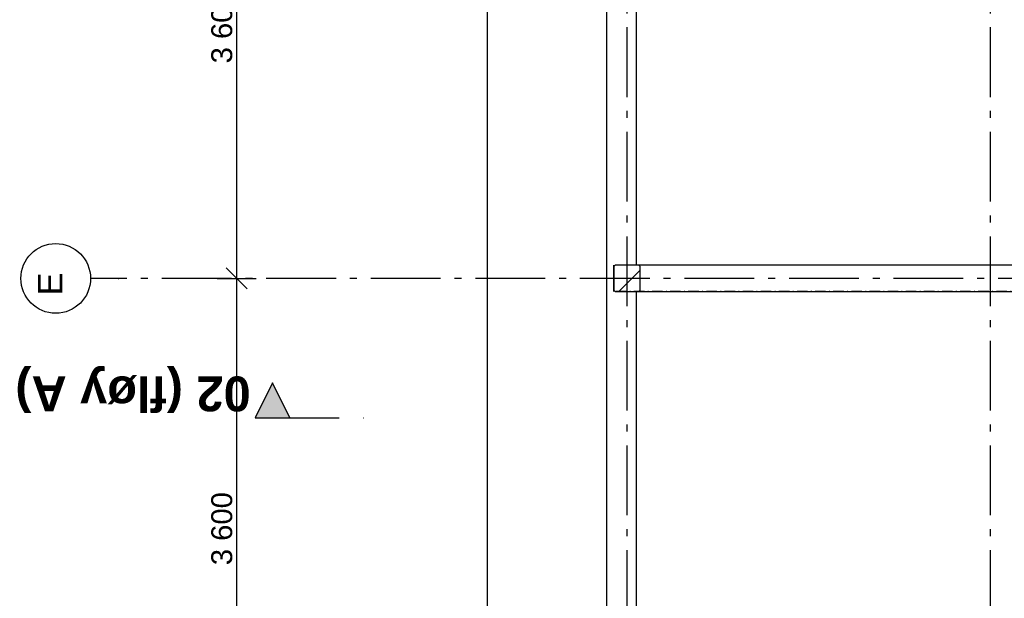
# Model space of a CAD drawing. Header units: millimetres. Extents: x -117798 to 93698, y -182207 to 252400.
# Tile 14 of 222: x -82030 to -74967, y -34112 to -29961. Entities that reach past the tile are written whole.
import ezdxf
from ezdxf.enums import TextEntityAlignment as Align

# ---------------------------------------------------------------- set-up
doc = ezdxf.new("R2010")
doc.units = ezdxf.units.MM
doc.header["$LTSCALE"] = 0.5
doc.header["$MEASUREMENT"] = 0
for name, pattern in [('Akselinje', [1500, 1000, -200, 100, -200]), ('Over snittplan', [260, 150, -50, 10, -50]), ('PLINE', [0]), ('Prikk & stiplet', [1340.555525, 705.555534, -352.777767, 0, -282.222223])]:
    doc.linetypes.add(name, pattern=pattern)
for name, color, linetype in [('222- Søyler', 7, 'Continuous'), ('222- Søyler  (Skravur)', 7, 'Continuous'), ('223- Bjelker', 7, 'Continuous'), ('256- Faste himlinger og overflatebehandling(Nye konstruksjoner)', 7, 'Continuous'), ('261- Primærkonstruksjon (tak)', 7, 'Continuous'), ('82-- Modullinjer', 7, 'Continuous'), ('842-M___1_50 Målsetting bygning(Nye konstruksjoner)', 7, 'Continuous'), ('852- Snittmarkør', 7, 'Continuous'), ('tiltaksgrense', 7, 'Continuous')]:
    doc.layers.add(name, color=color, linetype=linetype)
doc.styles.add('GENERATED_STYLE_1', font='arial.ttf')
doc.styles.add('GENERATED_STYLE_4', font='arial.ttf')
doc.linetypes.add('Tiltaksgrense', pattern='A,0,[3,A-2607.112 Plan 2. etasje1.Shx,S=4.761905,R=0,X=0,Y=0],-1200,0', length=1200)
doc.dimstyles.new('GENERATED_STYLE__2', dxfattribs={"dimtxt": 150, "dimasz": 142.5, "dimexe": 0.18, "dimexo": 0.0625, "dimgap": 0, "dimtad": 1, "dimdec": 0, "dimzin": 0, "dimdsep": 46, "dimtxsty": 'GENERATED_STYLE_1', "dimblk": 'ARROWHEAD_6', "dimblk1": 'ARROWHEAD_6', "dimblk2": 'ARROWHEAD_6', "dimcen": 0.09, "dimse1": 1, "dimse2": 1, "dimclrd": 256, "dimclre": 256, "dimclrt": 256, "dimadec": 1, "dimazin": 0, "dimtfac": 1, "dimtdec": 4, "dimtmove": 0, "dimatfit": 3, "dimfxl": 1, "dimtolj": 1, "dimtzin": 0, "dimarcsym": 0})

# ---------------------------------------------------------------- blocks, each defined once
blk = doc.blocks.new('Standard grid marker[91]', base_point=(-77673.2, 26434.4))
at = {"layer": '82-- Modullinjer', "linetype": 'Akselinje'}
blk.add_line((-77673.2, 26234.4), (-77673.2, -50374.4), dxfattribs=at)
at = {"layer": '82-- Modullinjer', "style": 'GENERATED_STYLE_4'}
for tag, p in [('AC_MarkerText_1_0', (-77800.7, 26644.4)), ('AC_MarkerText_1_1', (-77800.7, -50864.4))]:
    blk.add_attdef(tag, text='', height=175, rotation=90, dxfattribs=at).set_placement(p, align=Align.TOP_CENTER)
blk = doc.blocks.new('Standard grid marker[201]', base_point=(20939.5, -31816.9))
at = {"layer": '82-- Modullinjer', "linetype": 'Akselinje'}
for p, q in [((-81321.3, -31816.9), (-81521.3, -31816.9)), ((20739.5, -31816.9), (-81321.3, -31816.9))]:
    blk.add_line(p, q, dxfattribs=at)
at = {"layer": '82-- Modullinjer', "linetype": 'PLINE'}
blk.add_circle((-81771.3, -31816.9), 250, dxfattribs=at)
at = {"layer": '82-- Modullinjer', "linetype": 'Akselinje'}
blk.add_point((-81321.3, -31816.9), dxfattribs=at)
blk.add_point((-81321.3, -31816.9), dxfattribs=at)
at = {"layer": '82-- Modullinjer', "style": 'GENERATED_STYLE_4'}
for tag, p in [('AC_MarkerText_1_1', (-81898.8, -31856.9)), ('AC_MarkerText_1_0', (21062, -31856.9))]:
    blk.add_attdef(tag, text='', height=175, rotation=90, dxfattribs=at).set_placement(p, align=Align.TOP_CENTER)
blk = doc.blocks.new('Standard grid marker[209]', base_point=(-75068.2, 26434.4))
at = {"layer": '82-- Modullinjer', "linetype": 'Akselinje'}
blk.add_line((-75068.2, 26234.4), (-75068.2, -50374.4), dxfattribs=at)
at = {"layer": '82-- Modullinjer', "style": 'GENERATED_STYLE_4'}
for tag, p in [('AC_MarkerText_1_0', (-75195.7, 26644.4)), ('AC_MarkerText_1_1', (-75195.7, -50864.4))]:
    blk.add_attdef(tag, text='', height=175, rotation=90, dxfattribs=at).set_placement(p, align=Align.TOP_CENTER)
blk = doc.blocks.new('*D986')
at = {"layer": '842-M___1_50 Målsetting bygning(Nye konstruksjoner)', "linetype": 'PLINE'}
for p, q in [((-80398.2, -28291.9), (-80548.2, -28141.9)), ((-80613.8, -28216.9), (-80332.5, -28216.9)), ((-80473.2, -28216.9), (-80473.2, -31816.9)), ((-80398.2, -31891.9), (-80548.2, -31741.9)), ((-80613.8, -31816.9), (-80332.5, -31816.9))]:
    blk.add_line(p, q, dxfattribs=at)
at = {"layer": '842-M___1_50 Målsetting bygning(Nye konstruksjoner)', "insert": (-80503.2, -30274.3), "char_height": 150, "attachment_point": 7, "rotation": 90, "style": 'GENERATED_STYLE_1'}
blk.add_mtext('\\A1;{\\pql;\\fArial|b0|i0|c0|p0;\\W1.000000;3\xa0600}', dxfattribs=at)
blk = doc.blocks.new('ARROWHEAD_6')
at = {"linetype": 'Continuous'}
for p, q in [((-0.5, -0.5), (0.5, 0.5)), ((0, 0), (-1, 0))]:
    blk.add_line(p, q, dxfattribs=at)
blk = doc.blocks.new('*D987')
at = {"layer": '842-M___1_50 Målsetting bygning(Nye konstruksjoner)', "linetype": 'PLINE'}
for p, q in [((-80398.2, -31891.9), (-80548.2, -31741.9)), ((-80613.8, -31816.9), (-80332.5, -31816.9)), ((-80473.2, -31816.9), (-80473.2, -35416.9)), ((-80398.2, -35491.9), (-80548.2, -35341.9)), ((-80613.8, -35416.9), (-80332.5, -35416.9))]:
    blk.add_line(p, q, dxfattribs=at)
at = {"layer": '842-M___1_50 Målsetting bygning(Nye konstruksjoner)', "insert": (-80503.2, -33874.3), "char_height": 150, "attachment_point": 7, "rotation": 90, "style": 'GENERATED_STYLE_1'}
blk.add_mtext('\\A1;{\\pql;\\fArial|b0|i0|c0|p0;\\W1.000000;3\xa0600}', dxfattribs=at)

msp = doc.modelspace()

# ---------------------------------------------------------------- hatches: boundary and pattern name
at = {"layer": '222- Søyler  (Skravur)', "linetype": 'Continuous'}
h = msp.add_hatch(dxfattribs=at)
h.set_pattern_fill('Skrålinjer_3', color=256, style=0, pattern_type=2)
h.set_pattern_definition([(45, (0, 0), (-127.2792, 127.2792), [])])
h.paths.add_polyline_path([(-77578.2, -31901.9), (-77578.2, -31731.9), (-77588.2, -31721.9), (-77758.2, -31721.9), (-77768.2, -31731.9), (-77768.2, -31901.9), (-77758.2, -31911.9), (-77588.2, -31911.9)])
at = {"layer": '852- Snittmarkør', "linetype": 'Continuous'}
msp.add_hatch(color=256, dxfattribs=at).paths.add_polyline_path([(-80341.3, -32816.9), (-80091.3, -32816.9), (-80216.3, -32566.9)])

# ---------------------------------------------------------------- linework, layer by layer
at = {"layer": '222- Søyler', "linetype": 'PLINE', "flags": 128}
msp.add_lwpolyline([(-77578.2, -31901.9), (-77578.2, -31731.9), (-77588.2, -31721.9), (-77758.2, -31721.9), (-77768.2, -31731.9), (-77768.2, -31901.9), (-77758.2, -31911.9), (-77588.2, -31911.9)], close=True, dxfattribs=at)
at = {"layer": '223- Bjelker', "linetype": 'Over snittplan'}
for p, q in [((-77768.2, -31911.9), (-77768.2, -31721.9)), ((-64288.2, -31721.9), (-77768.2, -31721.9)), ((-64288.2, -31911.9), (-77768.2, -31911.9))]:
    msp.add_line(p, q, dxfattribs=at)
at = {"layer": '223- Bjelker', "linetype": 'Prikk & stiplet'}
msp.add_line((-77768.2, -31911.9), (-77768.2, -31721.9), dxfattribs=at)
at = {"layer": '256- Faste himlinger og overflatebehandling(Nye konstruksjoner)', "linetype": 'PLINE', "flags": 128}
for points in [[(-77605.7, -31721.9), (-77605.7, -28446.9)], [(-68823.2, -31721.9), (-77605.7, -31721.9)], [(-77605.7, -31911.9), (-68823.2, -31911.9)], [(-77605.7, -35321.9), (-77605.7, -31911.9)]]:
    msp.add_lwpolyline(points, dxfattribs=at)
at = {"layer": '261- Primærkonstruksjon (tak)', "linetype": 'PLINE', "flags": 128}
msp.add_lwpolyline([(-77818.2, -39111.9), (-77818.2, -28121.9)], dxfattribs=at)
at = {"layer": '852- Snittmarkør', "linetype": 'Prikk & stiplet'}
msp.add_line((-80091.3, -32816.9), (-79466.3, -32816.9), dxfattribs=at)
at = {"layer": '852- Snittmarkør', "linetype": 'PLINE', "flags": 128}
msp.add_lwpolyline([(-80341.3, -32816.9), (-80091.3, -32816.9), (-80216.3, -32566.9)], close=True, dxfattribs=at)
at = {"layer": 'tiltaksgrense', "linetype": 'Tiltaksgrense', "flags": 128}
msp.add_lwpolyline([(-76668.2, 5883.1), (-59978.2, 5883.1), (-59978.2, 3983.1), (-55978.2, 3983.1), (-55978.2, -1216.9), (-59978.2, -1216.9), (-59978.2, -11216.9), (-59478.2, -11216.9), (-59478.2, -35316.9), (-58278.2, -35316.9), (-58278.2, -44011.9), (-59478.2, -44011.9), (-59478.2, -47174.4), (-78673.2, -47174.4), (-78673.2, -18848), (-79601.4, -18848), (-79601.4, -15365.9), (-78229.2, -15365.9), (-78229.2, -11147.2), (-76668.2, -11147.2)], close=True, dxfattribs=at)

# ---------------------------------------------------------------- block references
at = {"layer": '82-- Modullinjer', "linetype": 'PLINE'}
for name, p in [('Standard grid marker[91]', (-77673.2, 26434.4)), ('Standard grid marker[209]', (-75068.2, 26434.4))]:
    msp.add_blockref(name, p, dxfattribs=at)
ref = msp.add_blockref('Standard grid marker[201]', (20939.5, -31816.9), dxfattribs=at)
ref.add_attrib('AC_MarkerText_1_1', 'E', dxfattribs={"color": 7, "height": 175, "rotation": 90, "style": 'GENERATED_STYLE_4'}).set_placement((-81898.8, -31856.9), align=Align.TOP_CENTER)

# ---------------------------------------------------------------- texts
at = {"layer": '852- Snittmarkør', "insert": (-82061, -32444.8), "char_height": 250, "attachment_point": 9, "rotation": 180, "style": 'GENERATED_STYLE_4'}
msp.add_mtext('\\A1;{\\pqr;\\pt0;\\fArial|b1|i0|c0|p0;\\W1.000000;02 (fløy A)}', dxfattribs=at)

# ---------------------------------------------------------------- dimensions: what is measured, and where the dimension line sits
at = {"layer": '842-M___1_50 Målsetting bygning(Nye konstruksjoner)', "linetype": 'Continuous'}
for base, p1, p2, picture, middle in [((-80473.2, -31816.9), (-81473.2, -28216.9), (-81473.2, -31816.9), '*D986', (-80578.2, -30017)), ((-80473.2, -35416.9), (-81473.2, -31816.9), (-81473.2, -35416.9), '*D987', (-80578.2, -33617))]:
    dim = msp.add_linear_dim(base=base, p1=p1, p2=p2, angle=270, dimstyle='GENERATED_STYLE__2', dxfattribs=at)
    dim.commit()
    dim.dimension.update_dxf_attribs({"geometry": picture, "text_midpoint": middle, "dimtype": 160, "text_rotation": 90})

doc.saveas('drawing.dxf')
